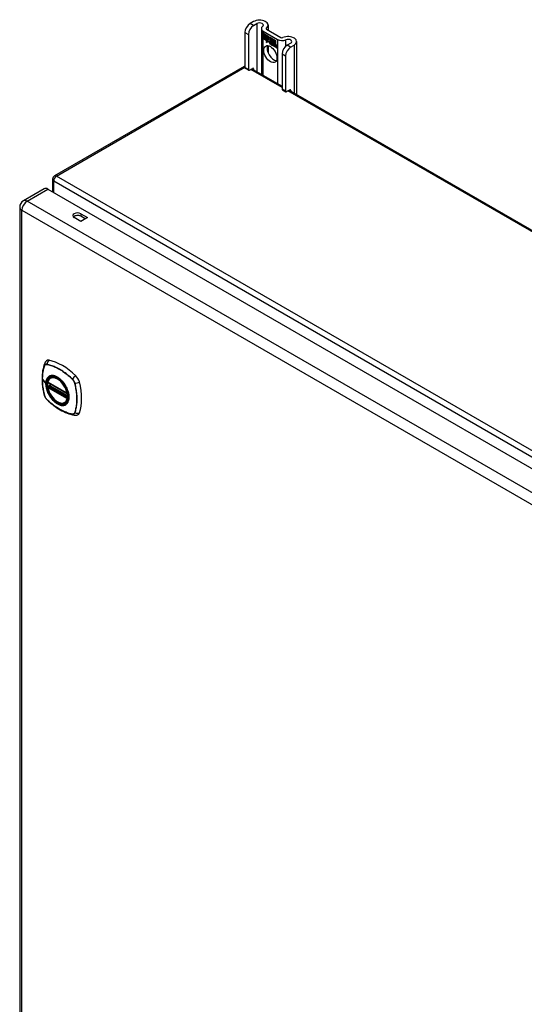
# Model space of a CAD drawing. Header units: inches. Extents: x 7 to 154, y 11 to 93.
# Tile 12 of 13: x 132 to 143, y 62 to 83. Entities that reach past the tile are written whole.
import ezdxf

# ---------------------------------------------------------------- set-up
doc = ezdxf.new("R2010")
doc.units = ezdxf.units.IN
doc.header["$MEASUREMENT"] = 0
doc.layers.add('Visible Edges(ANSI)', color=7, linetype='Continuous', lineweight=25)
doc.layers.add('Visible Tangent Edges(ANSI)', color=7, linetype='Continuous', lineweight=25)

msp = doc.modelspace()

# ---------------------------------------------------------------- linework, layer by layer
at = {"layer": 'Visible Edges(ANSI)'}
for p, q in [((137.305, 83.455), (137.229, 83.412)), ((137.304, 83.369), (137.379, 83.412)), ((137.625, 83.379), (137.625, 83.27)), ((137.119, 83.221), (137.119, 82.455)), ((137.193, 83.178), (137.193, 82.412)), ((137.476, 83.303), (137.476, 82.312)), ((137.516, 83.247), (137.829, 83.067)), ((137.519, 83.195), (137.638, 83.127)), ((137.519, 83.162), (137.519, 83.195)), ((137.519, 83.162), (137.52, 83.162)), ((137.607, 83.112), (137.519, 83.162)), ((137.519, 83.125), (137.519, 83.158)), ((137.519, 83.158), (137.607, 83.107)), ((137.519, 83.125), (137.52, 83.125)), ((137.607, 83.075), (137.519, 83.125)), ((137.519, 83.12), (137.607, 83.07)), ((137.519, 83.088), (137.519, 83.12)), ((137.52, 83.194), (137.52, 83.162)), ((137.52, 83.194), (137.521, 83.194)), ((137.637, 83.126), (137.52, 83.194)), ((137.52, 83.162), (137.606, 83.113)), ((137.52, 83.157), (137.52, 83.125)), ((137.52, 83.157), (137.521, 83.157)), ((137.606, 83.107), (137.52, 83.157)), ((137.52, 83.125), (137.606, 83.076)), ((137.52, 83.119), (137.521, 83.12)), ((137.606, 83.07), (137.52, 83.119)), ((137.52, 83.119), (137.52, 83.088)), ((137.59, 83.29), (137.903, 83.11)), ((137.606, 83.113), (137.606, 83.141)), ((137.606, 83.141), (137.609, 83.139)), ((137.607, 83.14), (137.607, 83.112)), ((137.607, 83.14), (137.607, 83.14)), ((137.609, 83.138), (137.607, 83.14)), ((137.609, 83.139), (137.64, 83.07)), ((137.609, 83.138), (137.609, 83.139)), ((137.639, 83.07), (137.609, 83.138)), ((137.637, 83.126), (137.638, 83.126)), ((137.653, 83.09), (137.637, 83.126)), ((137.638, 83.127), (137.653, 83.091)), ((137.519, 83.088), (137.52, 83.088)), ((137.605, 83.038), (137.519, 83.088)), ((137.52, 83.088), (137.606, 83.038)), ((137.583, 83.002), (137.605, 83.038)), ((137.622, 83.027), (137.583, 83.002)), ((137.606, 83.038), (137.585, 83.004)), ((137.585, 83.004), (137.622, 83.028)), ((137.585, 83.004), (137.587, 83.005)), ((137.586, 83.005), (137.585, 83.003)), ((137.587, 83.005), (137.622, 83.028)), ((137.605, 83.038), (137.606, 83.038)), ((137.606, 83.113), (137.607, 83.113)), ((137.606, 83.107), (137.607, 83.107)), ((137.606, 83.076), (137.606, 83.107)), ((137.606, 83.076), (137.607, 83.076)), ((137.606, 83.07), (137.607, 83.07)), ((137.606, 83.042), (137.606, 83.07)), ((137.606, 83.042), (137.607, 83.042)), ((137.608, 83.041), (137.606, 83.042)), ((137.607, 83.107), (137.607, 83.075)), ((137.607, 83.07), (137.607, 83.042)), ((137.607, 83.042), (137.62, 83.063)), ((137.607, 83.042), (137.608, 83.042)), ((137.607, 83.042), (137.607, 83.042)), ((137.62, 83.061), (137.608, 83.041)), ((137.608, 83.042), (137.608, 83.042)), ((137.62, 83.063), (137.622, 83.052)), ((137.62, 83.062), (137.62, 83.061)), ((137.62, 83.061), (137.62, 83.061)), ((137.622, 83.05), (137.62, 83.061)), ((137.64, 83.07), (137.622, 83.05)), ((137.622, 83.052), (137.639, 83.07)), ((137.622, 83.052), (137.623, 83.052)), ((137.622, 83.028), (137.624, 83.013)), ((137.622, 83.027), (137.622, 83.027)), ((137.624, 83.011), (137.622, 83.027)), ((137.64, 83.07), (137.623, 83.052)), ((137.623, 83.052), (137.623, 83.052)), ((137.624, 83.013), (137.652, 83.041)), ((137.652, 83.04), (137.624, 83.011)), ((137.624, 83.013), (137.626, 83.014)), ((137.625, 83.013), (137.625, 83.013)), ((137.625, 82.933), (137.625, 82.775)), ((137.626, 83.014), (137.652, 83.041)), ((137.639, 83.07), (137.64, 83.07)), ((137.652, 83.041), (137.658, 83.026)), ((137.652, 83.04), (137.652, 83.041)), ((137.658, 83.025), (137.652, 83.04)), ((137.666, 83.11), (137.653, 83.09)), ((137.653, 83.091), (137.666, 83.11)), ((137.653, 83.091), (137.655, 83.092)), ((137.654, 83.091), (137.654, 83.091)), ((137.658, 83.025), (137.659, 83.026)), ((137.659, 83.026), (137.659, 83.026)), ((137.659, 83.021), (137.661, 83.021)), ((137.66, 82.997), (137.693, 82.978)), ((137.661, 82.996), (137.661, 82.997)), ((137.693, 82.978), (137.661, 82.996)), ((137.662, 83.005), (137.683, 82.992)), ((137.662, 83.004), (137.662, 83.005)), ((137.684, 82.992), (137.662, 83.004)), ((137.665, 83.059), (137.696, 83.089)), ((137.665, 83.059), (137.667, 83.06)), ((137.683, 83.02), (137.665, 83.059)), ((137.666, 83.11), (137.666, 83.11)), ((137.724, 83.076), (137.666, 83.11)), ((137.666, 83.11), (137.725, 83.076)), ((137.666, 83.11), (137.666, 83.11)), ((137.696, 83.088), (137.666, 83.059)), ((137.666, 83.059), (137.684, 83.018)), ((137.666, 83.012), (137.668, 83.013)), ((137.667, 83.06), (137.696, 83.089)), ((137.667, 83.06), (137.667, 83.06)), ((137.682, 83.016), (137.682, 83.016)), ((137.683, 83.02), (137.683, 83.02)), ((137.683, 82.992), (137.684, 82.993)), ((137.684, 82.993), (137.684, 82.993)), ((137.687, 82.969), (137.687, 82.959)), ((137.687, 82.968), (137.687, 82.968)), ((137.687, 82.96), (137.687, 82.968)), ((137.687, 82.96), (137.687, 82.961)), ((137.692, 82.954), (137.714, 82.97)), ((137.692, 82.954), (137.694, 82.955)), ((137.706, 82.946), (137.692, 82.954)), ((137.693, 82.978), (137.694, 82.979)), ((137.714, 82.969), (137.693, 82.954)), ((137.693, 82.954), (137.706, 82.946)), ((137.694, 82.979), (137.694, 82.979)), ((137.714, 82.97), (137.694, 82.955)), ((137.694, 82.955), (137.694, 82.954)), ((137.696, 83.089), (137.699, 83.087)), ((137.696, 83.088), (137.697, 83.089)), ((137.698, 83.087), (137.696, 83.088)), ((137.698, 83.087), (137.699, 83.087)), ((137.698, 83.009), (137.698, 83.087)), ((137.698, 83.009), (137.699, 83.009)), ((137.718, 82.998), (137.698, 83.009)), ((137.699, 83.087), (137.699, 83.009)), ((137.699, 83.009), (137.718, 82.998)), ((137.714, 82.97), (137.702, 83.004)), ((137.702, 83.004), (137.716, 82.996)), ((137.703, 83.003), (137.714, 82.969)), ((137.703, 83.003), (137.703, 83.003)), ((137.716, 82.996), (137.703, 83.003)), ((137.706, 82.946), (137.718, 82.959)), ((137.718, 82.959), (137.706, 82.946)), ((137.706, 82.946), (137.708, 82.947)), ((137.707, 82.947), (137.707, 82.947)), ((137.708, 82.947), (137.718, 82.959)), ((137.714, 82.97), (137.714, 82.97)), ((137.716, 82.996), (137.716, 82.996)), ((137.722, 82.973), (137.716, 82.996)), ((137.716, 82.996), (137.723, 82.973)), ((137.718, 82.998), (137.724, 82.979)), ((137.718, 82.998), (137.718, 82.998)), ((137.725, 82.976), (137.718, 82.998)), ((137.718, 82.959), (137.721, 82.958)), ((137.718, 82.959), (137.719, 82.959)), ((137.72, 82.957), (137.718, 82.959)), ((137.72, 82.957), (137.721, 82.958)), ((137.727, 82.934), (137.72, 82.957)), ((137.721, 82.958), (137.727, 82.934)), ((137.722, 82.973), (137.723, 82.973)), ((137.725, 82.971), (137.722, 82.973)), ((137.723, 82.973), (137.725, 82.972)), ((137.724, 83.076), (137.725, 83.076)), ((137.724, 82.979), (137.724, 83.076)), ((137.724, 82.979), (137.725, 82.979)), ((137.725, 83.076), (137.725, 82.976)), ((137.725, 82.972), (137.737, 82.984)), ((137.737, 82.983), (137.725, 82.971)), ((137.725, 82.972), (137.726, 82.973)), ((137.737, 82.984), (137.726, 82.973)), ((137.726, 82.972), (137.726, 82.973)), ((137.727, 82.934), (137.741, 82.927)), ((137.727, 82.934), (137.728, 82.934)), ((137.741, 82.926), (137.727, 82.934)), ((137.728, 82.981), (137.728, 83.074)), ((137.728, 83.074), (137.755, 83.059)), ((137.735, 82.988), (137.728, 82.981)), ((137.729, 83.073), (137.729, 83.074)), ((137.729, 83.073), (137.729, 82.983)), ((137.754, 83.059), (137.729, 83.073)), ((137.729, 82.983), (137.735, 82.989)), ((137.729, 82.983), (137.73, 82.983)), ((137.729, 82.962), (137.75, 82.976)), ((137.751, 82.976), (137.729, 82.961)), ((137.729, 82.962), (137.73, 82.962)), ((137.741, 82.927), (137.729, 82.962)), ((137.729, 82.961), (137.741, 82.926)), ((137.73, 82.983), (137.735, 82.988)), ((137.73, 82.983), (137.73, 82.983)), ((137.73, 82.962), (137.75, 82.976)), ((137.73, 82.962), (137.73, 82.962)), ((137.735, 82.989), (137.754, 82.977)), ((137.735, 82.988), (137.736, 82.988)), ((137.755, 82.976), (137.735, 82.988)), ((137.737, 82.983), (137.737, 82.984)), ((137.737, 82.984), (137.751, 82.976)), ((137.75, 82.976), (137.737, 82.983)), ((137.741, 82.927), (137.741, 82.927)), ((137.748, 82.922), (137.756, 82.973)), ((137.756, 82.972), (137.748, 82.922)), ((137.748, 82.922), (137.759, 82.916)), ((137.748, 82.922), (137.748, 82.922)), ((137.759, 82.915), (137.748, 82.922)), ((137.75, 82.976), (137.75, 82.976)), ((137.754, 83.059), (137.755, 83.059)), ((137.754, 82.977), (137.754, 83.059)), ((137.754, 82.977), (137.755, 82.978)), ((137.755, 83.059), (137.755, 82.976)), ((137.756, 82.973), (137.766, 82.967)), ((137.756, 82.972), (137.757, 82.972)), ((137.765, 82.967), (137.756, 82.972)), ((137.758, 82.974), (137.758, 83.057)), ((137.758, 83.057), (137.785, 83.042)), ((137.758, 82.974), (137.759, 82.975)), ((137.769, 82.968), (137.758, 82.974)), ((137.759, 83.056), (137.759, 82.975)), ((137.759, 83.056), (137.759, 83.056)), ((137.784, 83.041), (137.759, 83.056)), ((137.759, 82.975), (137.77, 82.968)), ((137.759, 82.916), (137.762, 82.937)), ((137.763, 82.936), (137.759, 82.915)), ((137.759, 82.916), (137.759, 82.916)), ((137.765, 82.967), (137.766, 82.967)), ((137.765, 82.957), (137.765, 82.967)), ((137.766, 82.967), (137.765, 82.958)), ((137.765, 82.957), (137.765, 82.958)), ((137.765, 82.958), (137.768, 82.956)), ((137.768, 82.955), (137.765, 82.957)), ((137.768, 82.956), (137.769, 82.957)), ((137.77, 82.968), (137.769, 82.963)), ((137.769, 82.968), (137.77, 82.968)), ((137.769, 82.962), (137.769, 82.968)), ((137.769, 82.962), (137.771, 82.963)), ((137.769, 82.956), (137.769, 82.957)), ((137.77, 82.964), (137.77, 82.963)), ((137.77, 82.951), (137.771, 82.952)), ((137.771, 82.958), (137.773, 82.959)), ((137.777, 82.905), (137.783, 82.937)), ((137.777, 82.905), (137.778, 82.905)), ((137.789, 82.898), (137.777, 82.905)), ((137.783, 82.936), (137.778, 82.905)), ((137.778, 82.905), (137.789, 82.899)), ((137.784, 83.041), (137.785, 83.042)), ((137.784, 82.961), (137.784, 83.041)), ((137.784, 82.961), (137.785, 82.962)), ((137.785, 83.042), (137.785, 82.961)), ((137.789, 82.899), (137.792, 82.919)), ((137.793, 82.919), (137.789, 82.898)), ((137.792, 82.919), (137.793, 82.92)), ((137.796, 82.937), (137.797, 82.938)), ((137.798, 82.933), (137.799, 82.934)), ((137.8, 82.941), (137.801, 82.942)), ((137.8, 82.934), (137.801, 82.935)), ((137.807, 82.888), (137.813, 82.92)), ((137.813, 82.919), (137.808, 82.888)), ((137.818, 82.882), (137.824, 82.913)), ((137.825, 82.912), (137.819, 82.881)), ((138.114, 82.988), (138.039, 82.944)), ((138.113, 82.901), (138.189, 82.945)), ((138.243, 83.021), (138.243, 81.869)), ((137.789, 82.899), (137.789, 82.899)), ((137.807, 82.888), (137.808, 82.888)), ((137.819, 82.881), (137.807, 82.888)), ((137.808, 82.888), (137.818, 82.882)), ((137.818, 82.882), (137.819, 82.882)), ((137.929, 82.753), (137.929, 81.987)), ((138.003, 82.71), (138.003, 81.944)), ((137.1, 82.48), (132.976, 80.099)), ((137.125, 82.441), (137.2, 82.398)), ((137.215, 82.399), (137.283, 82.438)), ((137.27, 82.431), (137.929, 82.05)), ((137.305, 82.426), (137.305, 82.411)), ((137.935, 81.973), (138.009, 81.93)), ((138.025, 81.932), (138.092, 81.971)), ((138.079, 81.963), (153.029, 73.332)), ((138.114, 81.958), (138.114, 81.943)), ((132.934, 80.027), (132.934, 79.752)), ((132.752, 79.819), (132.3, 79.558)), ((132.832, 79.811), (149.517, 70.178)), ((132.219, 79.419), (132.219, 50.449)), ((133.55, 79.276), (133.693, 79.193)), ((133.55, 79.11), (133.406, 79.193)), ((133.645, 79.165), (133.55, 79.22)), ((133.693, 79.193), (133.55, 79.11)), ((132.894, 75.707), (132.905, 75.713)), ((132.838, 75.603), (133.252, 75.364)), ((132.838, 75.508), (132.852, 75.516)), ((132.857, 75.527), (132.857, 75.53)), ((132.863, 75.542), (132.904, 75.565)), ((133.207, 75.165), (133.218, 75.171))]:
    msp.add_line(p, q, dxfattribs=at)
at = {"layer": 'Visible Edges(ANSI)', "flags": 128}
for points in [[(132.801, 76.074), (132.793, 76.067), (132.786, 76.06), (132.774, 76.044), (132.764, 76.028), (132.758, 76.012)], [(132.758, 76.012), (132.746, 75.975), (132.735, 75.938), (132.727, 75.899), (132.719, 75.859), (132.714, 75.819), (132.71, 75.777), (132.708, 75.735), (132.707, 75.692), (132.708, 75.649), (132.71, 75.605), (132.714, 75.561), (132.719, 75.516), (132.726, 75.47), (132.734, 75.425), (132.743, 75.379), (132.754, 75.333)], [(132.832, 75.616), (132.837, 75.631), (132.842, 75.645), (132.848, 75.658), (132.855, 75.67), (132.864, 75.681), (132.873, 75.691), (132.883, 75.7), (132.894, 75.707)], [(133.147, 75.627), (133.166, 75.605), (133.183, 75.581), (133.2, 75.557), (133.216, 75.531), (133.23, 75.505), (133.243, 75.478), (133.254, 75.451), (133.264, 75.424)], [(133.207, 75.165), (133.196, 75.159), (133.184, 75.155), (133.171, 75.152), (133.158, 75.15), (133.144, 75.149), (133.13, 75.15), (133.116, 75.152), (133.102, 75.156), (133.087, 75.16), (133.072, 75.166), (133.058, 75.173), (133.043, 75.181), (133.028, 75.19), (133.014, 75.2), (132.999, 75.212), (132.985, 75.224), (132.972, 75.237), (132.958, 75.251), (132.945, 75.265), (132.932, 75.281), (132.92, 75.297), (132.909, 75.313), (132.898, 75.33), (132.887, 75.348), (132.878, 75.366), (132.869, 75.384), (132.86, 75.403), (132.853, 75.421), (132.847, 75.44), (132.841, 75.458), (132.836, 75.477), (132.832, 75.495)], [(132.852, 75.516), (132.854, 75.518), (132.856, 75.521), (132.857, 75.524), (132.857, 75.527)], [(132.754, 75.333), (132.759, 75.318), (132.764, 75.304), (132.77, 75.291), (132.777, 75.278), (132.785, 75.265), (132.793, 75.253), (132.803, 75.242), (132.813, 75.231)], [(132.813, 75.231), (132.848, 75.198), (132.883, 75.167), (132.918, 75.137), (132.954, 75.109), (132.99, 75.082), (133.027, 75.056), (133.064, 75.032), (133.101, 75.01), (133.138, 74.989), (133.176, 74.97), (133.214, 74.953), (133.251, 74.938), (133.289, 74.924), (133.327, 74.912), (133.365, 74.902), (133.403, 74.894)], [(133.403, 74.894), (133.42, 74.892), (133.439, 74.892), (133.459, 74.894), (133.469, 74.897), (133.479, 74.9)]]:
    msp.add_lwpolyline(points, dxfattribs=at)
at = {"layer": 'Visible Edges(ANSI)'}
for centre, radius, start, end in [((137.142, 82.408), 0.084, 105.8776, 120), ((133.018, 80.027), 0.084, 120, 180), ((132.38, 79.419), 0.161, 120, 180), ((132.844, 75.613), 0.0118, 166.5554, 240), ((132.844, 75.498), 0.0118, 120, 190.611), ((132.869, 75.531), 0.0118, 120, 187.8283), ((133.258, 75.374), 0.0118, 240, 282.6344)]:
    msp.add_arc(centre, radius, start, end, dxfattribs=at)
for centre, major_axis, start_param, end_param in [((137.229, 83.284), (-0.078, -0.135), 3.926991, 5.497787), ((137.304, 83.241), (0.078, 0.135), 0.785398, 2.356194), ((137.437, 83.379), (0.188, 0), 5.640144, 8.63938), ((137.437, 83.379), (0.0825, 0), 5.640144, 8.63938), ((137.612, 83.303), (-0.136, 0), 5.640144, 7.068583), ((137.612, 83.303), (-0.031, 0), 5.640144, 7.068583), ((138.056, 83.021), (0.188, 0), 5.497787, 8.497023), ((137.747, 82.792), (-0.102, 0.176), 0.374433, 2.76716), ((137.666, 82.99), (-0.0123, 0.0214), 0.72544, 2.208898), ((137.684, 82.978), (-0.0245, 0.0424), 6.268672, 7.008625), ((137.684, 82.978), (-0.0249, 0.0431), 6.268672, 7.008625), ((137.666, 82.99), (0.012, -0.0207), 3.867033, 5.35049), ((137.685, 82.979), (-0.0249, 0.0431), 0.028947, 0.295885), ((137.678, 82.989), (-0.021, 0.0364), 5.317289, 6.229324), ((137.678, 82.989), (-0.0206, 0.0357), 5.272274, 6.251395), ((137.679, 82.99), (-0.0206, 0.0357), 6.047724, 6.251395), ((137.678, 82.989), (-0.0187, 0.0323), 5.330385, 6.268672), ((137.669, 82.989), (-0.0064, 0.011), 0.453624, 1.914249), ((137.678, 82.989), (-0.0183, 0.0317), 5.329545, 6.268672), ((137.669, 82.989), (0.006, -0.0104), 3.639467, 5.055842), ((137.679, 82.99), (-0.0183, 0.0317), 6.051884, 6.268672), ((137.685, 82.979), (-0.0245, 0.0424), 6.268672, 6.283185), ((137.677, 82.994), (-0.0109, 0.0188), 5.836026, 6.985262), ((137.677, 82.994), (-0.0105, 0.0182), 5.836026, 6.946368), ((137.671, 83.028), (-0.0379, 0.0657), 2.208898, 2.658734), ((137.678, 82.995), (-0.0109, 0.0188), 0.065067, 0.331662), ((137.671, 83.028), (0.0376, -0.0651), 5.35049, 5.792995), ((137.677, 83.004), (-0.0196, 0.0339), 1.914249, 2.72139), ((137.677, 83.004), (0.0192, -0.0332), 5.055842, 5.891549), ((137.678, 82.995), (-0.0105, 0.0182), 6.079217, 6.283185), ((137.675, 83.001), (0.0072, -0.0125), 1.678399, 2.694434), ((137.675, 83.001), (-0.0068, 0.0119), 4.819991, 5.836026), ((137.676, 83.001), (0.006, -0.0103), 0.287189, 1.678399), ((137.681, 83.002), (-0.0091, 0.0158), 4.343155, 5.413588), ((137.681, 83.002), (0.0095, -0.0165), 1.201563, 2.270327), ((137.676, 83.001), (0.0063, -0.011), 0.251695, 1.678399), ((137.67, 83.002), (0.0173, -0.0299), 0.38335, 1.201563), ((137.67, 83.002), (0.0176, -0.0305), 0.369234, 1.201563), ((137.803, 82.905), (-0.0294, 0.051), 0.219898, 0.610865), ((137.803, 82.905), (-0.0291, 0.0503), 0.219898, 0.610865), ((137.786, 82.933), (-0.0146, 0.0253), 5.48867, 6.513784), ((137.786, 82.933), (-0.015, 0.026), 5.48867, 6.499805), ((137.778, 82.938), (-0.0083, 0.0143), 5.603031, 6.503084), ((137.778, 82.938), (-0.0079, 0.0136), 5.603031, 6.503084), ((137.805, 82.905), (-0.0294, 0.051), 0.219898, 0.291612), ((137.784, 82.936), (-0.0154, 0.0266), 5.501665, 6.243634), ((137.784, 82.936), (-0.015, 0.026), 5.47676, 6.310847), ((137.787, 82.933), (-0.015, 0.026), 0.047158, 0.216619), ((137.779, 82.939), (-0.0083, 0.0143), 0.085815, 0.219898), ((137.786, 82.937), (-0.015, 0.026), 6.059998, 6.283185), ((137.779, 82.939), (-0.0079, 0.0136), 6.100483, 6.283185), ((137.787, 82.933), (-0.0146, 0.0253), 6.06115, 6.283185), ((137.777, 82.945), (0.00412, -0.00714), 1.196548, 2.461438), ((137.777, 82.945), (-0.00375, 0.0065), 4.33814, 5.603031), ((137.772, 82.945), (-0.0077, 0.0133), 3.752458, 4.33814), ((137.772, 82.945), (0.0081, -0.014), 0.610865, 1.196548), ((137.786, 82.947), (0.0063, -0.011), 1.081978, 2.347078), ((137.786, 82.947), (-0.006, 0.0103), 4.223571, 5.48867), ((137.833, 82.888), (-0.0294, 0.051), 0.236534, 0.625184), ((137.833, 82.888), (-0.0291, 0.0503), 0.236639, 0.625276), ((137.77, 82.95), (-0.0176, 0.0305), 3.88819, 4.223571), ((137.77, 82.95), (0.018, -0.0312), 0.848525, 1.081978), ((137.815, 82.915), (-0.015, 0.0259), 5.492181, 6.733718), ((137.815, 82.915), (-0.0153, 0.0266), 5.492181, 6.613939), ((137.772, 82.951), (-0.0176, 0.0305), 3.959823, 3.971212), ((137.816, 82.916), (-0.0153, 0.0266), 0.046088, 0.313087), ((137.808, 82.921), (-0.0082, 0.0143), 5.604299, 6.503622), ((137.808, 82.921), (-0.0079, 0.0136), 5.604299, 6.503242), ((137.835, 82.889), (-0.0294, 0.051), 0.236534, 0.291612), ((137.809, 82.921), (-0.0082, 0.0143), 0.085815, 0.220437), ((137.816, 82.916), (-0.015, 0.0259), 6.060079, 6.283185), ((137.809, 82.921), (-0.0079, 0.0136), 6.100483, 6.283185), ((137.807, 82.928), (0.00412, -0.00714), 1.196401, 2.462706), ((137.807, 82.928), (-0.00375, 0.0065), 4.337994, 5.604299), ((137.802, 82.928), (0.0081, -0.014), 0.610732, 1.196401), ((137.802, 82.928), (-0.0077, 0.0133), 3.752322, 4.337994), ((137.815, 82.929), (-0.0062, 0.0107), 4.249437, 5.492181), ((137.815, 82.929), (0.0066, -0.0114), 1.107844, 2.350588), ((137.8, 82.932), (-0.0176, 0.0305), 3.735005, 4.249437), ((137.8, 82.932), (0.018, -0.0312), 0.593412, 1.107844), ((137.925, 83.122), (-0.136, 0), 0.785398, 2.213838), ((137.925, 83.122), (0.031, 0), 3.926991, 5.35543), ((138.039, 82.817), (-0.078, -0.135), 3.926991, 5.497787), ((138.113, 82.774), (0.078, 0.135), 0.785398, 2.356194), ((138.056, 83.021), (0.0825, 0), 5.497787, 8.497023), ((137.141, 82.467), (-0.0155, -0.0268), 5.497787, 6.283185), ((137.215, 82.425), (-0.0155, -0.0268), 5.497787, 7.068583), ((137.283, 82.413), (0.0155, 0.0268), 5.497787, 7.068583), ((137.951, 82), (-0.0155, -0.0268), 5.497787, 6.283185), ((138.025, 81.957), (-0.0155, -0.0268), 5.497787, 7.068583), ((138.092, 81.945), (0.0155, 0.0268), 5.497787, 7.068583), ((132.832, 79.68), (-0.081, 0.139), 5.497787, 6.283185), ((133.478, 79.234), (-0.102, 0), 3.926991, 7.068583), ((133.478, 79.179), (-0.101, 0), 3.926991, 5.789668), ((132.898, 75.927), (-0.089, 0.153), 5.825423, 6.381985), ((133.148, 74.93), (-0.64, 1.108), 5.170151, 5.825423), ((133.044, 75.432), (0.157, -0.273), 2.363977, 7.060801), ((133.399, 75.637), (0.089, -0.153), 1.113034, 2.028558), ((132.661, 75.774), (-0.64, 1.108), 3.599355, 4.254627), ((133.399, 75.058), (0.089, -0.153), 6.184386, 6.740947)]:
    msp.add_ellipse(centre, major_axis=major_axis, ratio=0.57735, start_param=start_param, end_param=end_param, dxfattribs=at)
for centre, major_axis in [((137.672, 82.749), (-0.102, 0.176)), ((133.04, 75.43), (0.16, -0.277))]:
    msp.add_ellipse(centre, major_axis=major_axis, ratio=0.57735, dxfattribs=at)
at = {"layer": 'Visible Tangent Edges(ANSI)'}
for p, q in [((137.304, 83.369), (137.229, 83.412)), ((137.379, 83.412), (137.379, 82.368)), ((137.119, 83.221), (137.193, 83.178)), ((137.516, 82.289), (137.516, 83.247)), ((137.587, 83.292), (137.587, 83.314)), ((137.649, 83.001), (137.649, 83.001)), ((137.66, 83.021), (137.661, 83.022)), ((137.663, 82.971), (137.664, 82.971)), ((137.665, 82.982), (137.665, 82.982)), ((137.672, 83.013), (137.673, 83.014)), ((137.681, 83.006), (137.682, 83.006)), ((137.693, 83.001), (137.693, 83.001)), ((137.762, 82.937), (137.763, 82.937)), ((137.768, 82.951), (137.769, 82.951)), ((137.777, 82.951), (137.777, 82.952)), ((137.782, 82.944), (137.783, 82.945)), ((137.783, 82.937), (137.783, 82.937)), ((137.786, 82.956), (137.786, 82.957)), ((137.794, 82.945), (137.794, 82.945)), ((137.806, 82.934), (137.807, 82.934)), ((137.812, 82.927), (137.812, 82.928)), ((137.813, 82.92), (137.813, 82.92)), ((137.815, 82.94), (137.816, 82.94)), ((137.823, 82.928), (137.824, 82.928)), ((137.824, 82.913), (137.825, 82.913)), ((137.829, 83.067), (137.829, 82.108)), ((138.006, 82.92), (138.006, 83.06)), ((138.113, 82.901), (138.039, 82.944)), ((138.189, 82.945), (138.189, 81.9)), ((137.929, 82.753), (138.003, 82.71)), ((133.018, 80.095), (137.119, 82.463)), ((137.193, 82.412), (137.119, 82.455)), ((137.929, 82.022), (137.245, 82.417)), ((137.283, 82.438), (137.305, 82.426)), ((138.003, 81.944), (137.929, 81.987)), ((153.029, 73.304), (138.055, 81.949)), ((138.092, 81.971), (138.114, 81.958)), ((132.959, 79.992), (149.811, 70.263)), ((132.959, 79.738), (132.959, 79.992)), ((149.87, 70.366), (133.018, 80.095)), ((132.38, 79.55), (132.832, 79.811)), ((149.065, 69.917), (132.38, 79.55)), ((132.267, 79.353), (148.951, 69.72)), ((132.267, 50.383), (132.267, 79.353)), ((133.55, 79.276), (133.55, 79.22)), ((132.758, 75.967), (132.758, 75.967)), ((132.81, 75.997), (132.81, 75.997)), ((132.712, 75.674), (132.787, 75.575)), ((133.364, 75.677), (133.364, 75.677)), ((133.249, 75.37), (132.835, 75.609)), ((132.835, 75.493), (133.249, 75.254)), ((132.844, 75.507), (132.855, 75.514)), ((133.258, 75.268), (132.844, 75.507)), ((132.855, 75.514), (133.265, 75.277)), ((133.266, 75.294), (132.863, 75.527)), ((132.869, 75.541), (132.907, 75.563)), ((133.266, 75.312), (132.869, 75.541)), ((133.416, 75.587), (133.416, 75.587)), ((132.758, 75.327), (132.758, 75.327)), ((132.81, 75.237), (132.81, 75.237)), ((133.265, 75.272), (133.258, 75.268)), ((133.364, 74.917), (133.364, 74.917)), ((133.416, 74.947), (133.416, 74.946))]:
    msp.add_line(p, q, dxfattribs=at)
at = {"layer": 'Visible Tangent Edges(ANSI)', "flags": 128}
for points in [[(132.757, 75.969), (132.75, 75.947), (132.743, 75.925), (132.737, 75.902), (132.732, 75.879), (132.727, 75.855), (132.723, 75.83), (132.719, 75.805), (132.716, 75.78), (132.714, 75.754), (132.712, 75.728), (132.711, 75.701), (132.711, 75.674), (132.712, 75.647), (132.712, 75.619), (132.714, 75.591), (132.716, 75.562), (132.719, 75.534), (132.723, 75.505), (132.727, 75.476), (132.732, 75.446), (132.737, 75.417), (132.743, 75.387), (132.75, 75.357), (132.757, 75.327)], [(132.712, 75.674), (132.712, 75.687), (132.712, 75.701), (132.712, 75.714), (132.713, 75.727), (132.714, 75.74), (132.715, 75.753), (132.716, 75.766), (132.717, 75.779), (132.718, 75.792), (132.72, 75.804), (132.721, 75.817), (132.723, 75.829), (132.725, 75.841), (132.727, 75.854), (132.73, 75.866), (132.732, 75.877), (132.735, 75.889), (132.738, 75.901), (132.741, 75.912), (132.744, 75.923), (132.747, 75.935), (132.75, 75.946), (132.754, 75.956), (132.758, 75.967)], [(132.81, 76), (132.807, 76), (132.804, 76), (132.801, 76.001), (132.798, 76.001), (132.795, 76), (132.792, 76), (132.79, 76), (132.787, 75.999), (132.784, 75.998), (132.782, 75.997), (132.78, 75.996), (132.777, 75.995), (132.775, 75.994), (132.773, 75.992), (132.771, 75.99), (132.769, 75.989), (132.767, 75.987), (132.765, 75.985), (132.764, 75.982), (132.762, 75.98), (132.761, 75.977), (132.759, 75.975), (132.758, 75.972), (132.757, 75.969)], [(132.758, 75.967), (132.759, 75.97), (132.76, 75.973), (132.761, 75.975), (132.763, 75.978), (132.764, 75.98), (132.766, 75.982), (132.768, 75.984), (132.77, 75.986), (132.771, 75.988), (132.773, 75.99), (132.776, 75.991), (132.778, 75.993), (132.78, 75.994), (132.782, 75.995), (132.785, 75.996), (132.787, 75.997), (132.79, 75.997), (132.792, 75.998), (132.795, 75.998), (132.798, 75.998), (132.801, 75.998), (132.804, 75.998), (132.807, 75.998), (132.81, 75.997)], [(133.366, 75.679), (133.343, 75.7), (133.321, 75.721), (133.298, 75.741), (133.275, 75.76), (133.251, 75.779), (133.228, 75.797), (133.205, 75.815), (133.181, 75.832), (133.158, 75.848), (133.134, 75.863), (133.11, 75.878), (133.087, 75.892), (133.063, 75.905), (133.04, 75.918), (133.016, 75.929), (132.993, 75.94), (132.97, 75.95), (132.946, 75.96), (132.923, 75.968), (132.9, 75.976), (132.877, 75.983), (132.855, 75.99), (132.832, 75.995), (132.81, 76)], [(132.81, 75.997), (132.832, 75.993), (132.855, 75.987), (132.877, 75.981), (132.9, 75.974), (132.923, 75.967), (132.946, 75.958), (132.969, 75.949), (132.993, 75.939), (133.016, 75.928), (133.04, 75.916), (133.063, 75.904), (133.087, 75.891), (133.11, 75.877), (133.134, 75.862), (133.157, 75.847), (133.18, 75.83), (133.204, 75.814), (133.227, 75.796), (133.25, 75.778), (133.274, 75.759), (133.297, 75.739), (133.319, 75.719), (133.342, 75.698), (133.364, 75.677)], [(132.758, 75.327), (132.754, 75.342), (132.75, 75.357), (132.747, 75.372), (132.744, 75.387), (132.741, 75.402), (132.738, 75.416), (132.735, 75.431), (132.732, 75.446), (132.73, 75.461), (132.727, 75.475), (132.725, 75.49), (132.723, 75.505), (132.721, 75.519), (132.72, 75.533), (132.718, 75.548), (132.717, 75.562), (132.716, 75.576), (132.715, 75.591), (132.714, 75.605), (132.713, 75.619), (132.712, 75.633), (132.712, 75.646), (132.712, 75.66), (132.712, 75.674)], [(132.845, 75.727), (132.84, 75.723), (132.836, 75.719), (132.832, 75.715), (132.828, 75.71), (132.824, 75.705), (132.82, 75.7), (132.816, 75.695), (132.813, 75.689), (132.81, 75.684), (132.807, 75.678), (132.804, 75.671), (132.802, 75.665), (132.799, 75.659), (132.797, 75.652), (132.795, 75.645), (132.794, 75.638), (132.792, 75.63), (132.791, 75.623), (132.789, 75.615), (132.789, 75.607), (132.788, 75.6), (132.787, 75.591), (132.787, 75.583), (132.787, 75.575)], [(132.791, 75.573), (132.792, 75.597), (132.794, 75.619), (132.798, 75.641), (132.804, 75.66), (132.812, 75.678), (132.821, 75.694), (132.832, 75.709), (132.845, 75.721), (132.858, 75.732), (132.873, 75.74), (132.889, 75.746), (132.906, 75.75), (132.925, 75.751), (132.944, 75.75), (132.963, 75.747), (132.983, 75.742), (133.004, 75.735), (133.025, 75.725), (133.046, 75.713), (133.067, 75.7), (133.087, 75.684), (133.108, 75.667), (133.128, 75.648), (133.147, 75.627)], [(132.878, 75.746), (132.877, 75.746), (132.875, 75.745), (132.874, 75.744), (132.872, 75.744), (132.871, 75.743), (132.869, 75.742), (132.868, 75.742), (132.866, 75.741), (132.865, 75.74), (132.863, 75.74), (132.862, 75.739), (132.861, 75.738), (132.859, 75.737), (132.858, 75.736), (132.857, 75.736), (132.855, 75.735), (132.854, 75.734), (132.852, 75.733), (132.851, 75.732), (132.85, 75.731), (132.849, 75.73), (132.847, 75.729), (132.846, 75.728), (132.845, 75.727)], [(133.2, 75.56), (133.188, 75.577), (133.177, 75.594), (133.164, 75.61), (133.151, 75.625), (133.138, 75.64), (133.125, 75.654), (133.111, 75.667), (133.097, 75.68), (133.083, 75.691), (133.068, 75.702), (133.054, 75.712), (133.039, 75.721), (133.025, 75.729), (133.01, 75.736), (132.996, 75.741), (132.981, 75.746), (132.967, 75.75), (132.953, 75.753), (132.94, 75.754), (132.927, 75.755), (132.914, 75.754), (132.901, 75.753), (132.889, 75.75), (132.878, 75.746)], [(133.364, 75.677), (133.367, 75.674), (133.37, 75.671), (133.373, 75.668), (133.376, 75.664), (133.379, 75.661), (133.381, 75.658), (133.384, 75.654), (133.387, 75.65), (133.389, 75.647), (133.392, 75.643), (133.394, 75.639), (133.396, 75.635), (133.398, 75.632), (133.401, 75.628), (133.403, 75.624), (133.404, 75.62), (133.406, 75.616), (133.408, 75.612), (133.41, 75.608), (133.411, 75.604), (133.413, 75.599), (133.414, 75.595), (133.415, 75.591), (133.416, 75.587)], [(133.418, 75.587), (133.417, 75.591), (133.416, 75.596), (133.415, 75.6), (133.413, 75.604), (133.412, 75.608), (133.41, 75.612), (133.408, 75.616), (133.407, 75.62), (133.405, 75.625), (133.403, 75.629), (133.4, 75.633), (133.398, 75.637), (133.396, 75.64), (133.393, 75.644), (133.391, 75.648), (133.388, 75.652), (133.386, 75.656), (133.383, 75.659), (133.38, 75.663), (133.377, 75.666), (133.375, 75.669), (133.372, 75.672), (133.369, 75.676), (133.366, 75.679)], [(132.787, 75.575), (132.787, 75.567), (132.787, 75.558), (132.788, 75.549), (132.789, 75.541), (132.789, 75.532), (132.791, 75.523), (132.792, 75.514), (132.794, 75.504), (132.795, 75.495), (132.797, 75.486), (132.799, 75.477), (132.802, 75.467), (132.804, 75.458), (132.807, 75.449), (132.81, 75.439), (132.813, 75.43), (132.816, 75.421), (132.82, 75.411), (132.824, 75.402), (132.828, 75.392), (132.832, 75.383), (132.836, 75.374), (132.84, 75.365), (132.845, 75.355)], [(133.264, 75.424), (133.278, 75.376), (133.286, 75.329), (133.289, 75.285), (133.286, 75.244), (133.277, 75.207), (133.264, 75.174), (133.245, 75.148), (133.222, 75.128), (133.194, 75.115), (133.164, 75.108), (133.13, 75.109), (133.095, 75.117), (133.058, 75.132), (133.02, 75.154), (132.984, 75.182), (132.948, 75.215), (132.915, 75.253), (132.884, 75.295), (132.857, 75.34), (132.834, 75.387), (132.815, 75.435), (132.802, 75.482), (132.793, 75.529), (132.791, 75.573)], [(132.852, 75.516), (132.852, 75.516), (132.852, 75.516), (132.852, 75.516), (132.852, 75.516), (132.852, 75.516), (132.852, 75.516), (132.852, 75.516), (132.852, 75.516), (132.852, 75.516), (132.852, 75.516), (132.852, 75.516), (132.852, 75.516), (132.852, 75.516), (132.852, 75.516), (132.852, 75.516), (132.852, 75.516), (132.852, 75.516), (132.852, 75.516), (132.852, 75.516), (132.852, 75.516), (132.852, 75.516), (132.852, 75.516), (132.852, 75.516), (132.852, 75.516)], [(132.852, 75.516), (132.852, 75.516), (132.852, 75.516), (132.852, 75.516), (132.852, 75.515), (132.852, 75.515), (132.852, 75.515), (132.852, 75.515), (132.852, 75.515), (132.852, 75.515), (132.852, 75.515), (132.852, 75.515), (132.852, 75.515), (132.852, 75.515), (132.852, 75.515), (132.852, 75.515), (132.852, 75.515), (132.853, 75.515), (132.853, 75.515), (132.853, 75.515), (132.853, 75.515), (132.853, 75.515), (132.853, 75.515), (132.854, 75.514), (132.854, 75.514)], [(132.854, 75.514), (132.854, 75.514), (132.854, 75.514), (132.854, 75.514), (132.854, 75.514), (132.854, 75.514), (132.854, 75.514), (132.854, 75.514), (132.854, 75.514), (132.854, 75.514), (132.854, 75.514), (132.854, 75.514), (132.854, 75.514), (132.855, 75.514), (132.855, 75.514), (132.855, 75.514), (132.855, 75.514), (132.855, 75.514), (132.855, 75.514), (132.855, 75.514), (132.855, 75.514), (132.855, 75.514), (132.855, 75.514), (132.855, 75.514), (132.855, 75.514)], [(132.857, 75.529), (132.857, 75.529), (132.857, 75.529), (132.857, 75.529), (132.857, 75.529), (132.857, 75.529), (132.857, 75.528), (132.857, 75.528), (132.857, 75.528), (132.857, 75.528), (132.857, 75.528), (132.857, 75.528), (132.857, 75.528), (132.857, 75.528), (132.857, 75.528), (132.857, 75.528), (132.857, 75.528), (132.857, 75.528), (132.857, 75.528), (132.857, 75.528), (132.857, 75.528), (132.857, 75.528), (132.857, 75.527), (132.857, 75.527), (132.857, 75.527)], [(132.861, 75.528), (132.86, 75.528), (132.86, 75.528), (132.86, 75.528), (132.86, 75.528), (132.86, 75.528), (132.859, 75.528), (132.859, 75.528), (132.859, 75.529), (132.859, 75.529), (132.859, 75.529), (132.859, 75.529), (132.859, 75.529), (132.858, 75.529), (132.858, 75.529), (132.858, 75.529), (132.858, 75.529), (132.858, 75.529), (132.858, 75.529), (132.858, 75.529), (132.858, 75.529), (132.858, 75.529), (132.858, 75.529), (132.858, 75.529), (132.857, 75.529)], [(132.863, 75.527), (132.863, 75.527), (132.863, 75.527), (132.863, 75.527), (132.863, 75.527), (132.863, 75.527), (132.863, 75.527), (132.863, 75.527), (132.862, 75.527), (132.862, 75.527), (132.862, 75.527), (132.862, 75.527), (132.862, 75.527), (132.862, 75.527), (132.862, 75.528), (132.862, 75.528), (132.861, 75.528), (132.861, 75.528), (132.861, 75.528), (132.861, 75.528), (132.861, 75.528), (132.861, 75.528), (132.861, 75.528), (132.861, 75.528), (132.861, 75.528)], [(133.233, 75.503), (133.232, 75.505), (133.231, 75.508), (133.229, 75.51), (133.228, 75.513), (133.227, 75.515), (133.225, 75.518), (133.224, 75.52), (133.223, 75.522), (133.221, 75.525), (133.22, 75.527), (133.219, 75.53), (133.217, 75.532), (133.216, 75.534), (133.214, 75.537), (133.213, 75.539), (133.212, 75.542), (133.21, 75.544), (133.209, 75.546), (133.207, 75.549), (133.206, 75.551), (133.204, 75.553), (133.203, 75.556), (133.201, 75.558), (133.2, 75.56)], [(133.233, 75.131), (133.242, 75.139), (133.25, 75.148), (133.258, 75.158), (133.265, 75.169), (133.271, 75.181), (133.276, 75.193), (133.281, 75.207), (133.285, 75.221), (133.288, 75.236), (133.29, 75.251), (133.291, 75.267), (133.292, 75.284), (133.291, 75.301), (133.29, 75.318), (133.288, 75.336), (133.285, 75.354), (133.281, 75.373), (133.276, 75.391), (133.271, 75.41), (133.265, 75.429), (133.258, 75.447), (133.25, 75.466), (133.242, 75.485), (133.233, 75.503)], [(133.416, 75.587), (133.424, 75.557), (133.43, 75.527), (133.436, 75.497), (133.442, 75.468), (133.447, 75.439), (133.451, 75.41), (133.454, 75.381), (133.457, 75.352), (133.459, 75.324), (133.461, 75.296), (133.462, 75.268), (133.462, 75.241), (133.462, 75.214), (133.461, 75.187), (133.46, 75.161), (133.457, 75.135), (133.454, 75.11), (133.451, 75.085), (133.447, 75.061), (133.442, 75.037), (133.436, 75.013), (133.43, 74.99), (133.424, 74.968), (133.416, 74.947)], [(133.418, 74.945), (133.425, 74.967), (133.432, 74.989), (133.438, 75.012), (133.443, 75.036), (133.448, 75.06), (133.452, 75.084), (133.456, 75.109), (133.459, 75.135), (133.461, 75.161), (133.463, 75.187), (133.463, 75.214), (133.464, 75.241), (133.463, 75.268), (133.462, 75.296), (133.461, 75.324), (133.459, 75.352), (133.456, 75.381), (133.452, 75.41), (133.448, 75.439), (133.443, 75.468), (133.438, 75.498), (133.432, 75.527), (133.425, 75.557), (133.418, 75.587)], [(132.757, 75.327), (132.758, 75.323), (132.759, 75.319), (132.761, 75.315), (132.762, 75.311), (132.764, 75.307), (132.765, 75.302), (132.767, 75.298), (132.769, 75.294), (132.771, 75.29), (132.773, 75.286), (132.775, 75.282), (132.777, 75.278), (132.78, 75.274), (132.782, 75.27), (132.784, 75.266), (132.787, 75.263), (132.79, 75.259), (132.792, 75.256), (132.795, 75.252), (132.798, 75.249), (132.801, 75.245), (132.804, 75.242), (132.807, 75.239), (132.81, 75.236)], [(132.81, 75.237), (132.807, 75.24), (132.804, 75.243), (132.801, 75.246), (132.798, 75.249), (132.795, 75.253), (132.792, 75.256), (132.79, 75.26), (132.787, 75.263), (132.785, 75.267), (132.782, 75.271), (132.78, 75.275), (132.778, 75.278), (132.776, 75.282), (132.773, 75.286), (132.771, 75.29), (132.77, 75.294), (132.768, 75.298), (132.766, 75.302), (132.764, 75.306), (132.763, 75.31), (132.761, 75.314), (132.76, 75.318), (132.759, 75.322), (132.758, 75.327)], [(133.364, 74.917), (133.342, 74.921), (133.319, 74.926), (133.297, 74.933), (133.274, 74.939), (133.251, 74.947), (133.228, 74.956), (133.205, 74.965), (133.181, 74.975), (133.158, 74.986), (133.134, 74.998), (133.111, 75.01), (133.088, 75.023), (133.064, 75.037), (133.041, 75.052), (133.017, 75.067), (132.994, 75.083), (132.97, 75.1), (132.947, 75.118), (132.924, 75.136), (132.9, 75.155), (132.877, 75.175), (132.855, 75.195), (132.832, 75.215), (132.81, 75.237)], [(132.81, 75.236), (132.832, 75.215), (132.855, 75.194), (132.877, 75.174), (132.9, 75.154), (132.924, 75.135), (132.947, 75.117), (132.97, 75.1), (132.994, 75.083), (133.017, 75.066), (133.041, 75.051), (133.064, 75.036), (133.088, 75.022), (133.112, 75.009), (133.135, 74.997), (133.159, 74.985), (133.182, 74.974), (133.205, 74.964), (133.229, 74.955), (133.252, 74.946), (133.275, 74.938), (133.298, 74.931), (133.321, 74.925), (133.343, 74.92), (133.366, 74.915)], [(132.845, 75.355), (132.846, 75.353), (132.847, 75.351), (132.849, 75.348), (132.85, 75.346), (132.851, 75.343), (132.852, 75.341), (132.854, 75.338), (132.855, 75.336), (132.856, 75.333), (132.858, 75.331), (132.859, 75.329), (132.861, 75.326), (132.862, 75.324), (132.863, 75.321), (132.865, 75.319), (132.866, 75.317), (132.868, 75.314), (132.869, 75.312), (132.871, 75.31), (132.872, 75.307), (132.874, 75.305), (132.875, 75.302), (132.877, 75.3), (132.878, 75.298)], [(132.878, 75.298), (132.889, 75.281), (132.901, 75.265), (132.914, 75.249), (132.927, 75.233), (132.94, 75.219), (132.954, 75.205), (132.967, 75.191), (132.981, 75.179), (132.996, 75.167), (133.01, 75.157), (133.025, 75.147), (133.039, 75.138), (133.054, 75.13), (133.068, 75.123), (133.083, 75.117), (133.097, 75.112), (133.111, 75.109), (133.125, 75.106), (133.138, 75.104), (133.152, 75.104), (133.164, 75.104), (133.177, 75.106), (133.188, 75.108), (133.2, 75.112)], [(133.2, 75.112), (133.201, 75.113), (133.203, 75.113), (133.204, 75.114), (133.206, 75.114), (133.207, 75.115), (133.209, 75.116), (133.21, 75.117), (133.212, 75.117), (133.213, 75.118), (133.214, 75.119), (133.216, 75.12), (133.217, 75.12), (133.219, 75.121), (133.22, 75.122), (133.221, 75.123), (133.223, 75.124), (133.224, 75.125), (133.225, 75.125), (133.227, 75.126), (133.228, 75.127), (133.229, 75.128), (133.231, 75.129), (133.232, 75.13), (133.233, 75.131)], [(133.416, 74.946), (133.415, 74.944), (133.414, 74.941), (133.413, 74.938), (133.411, 74.936), (133.41, 74.934), (133.408, 74.931), (133.406, 74.929), (133.404, 74.928), (133.403, 74.926), (133.401, 74.924), (133.398, 74.923), (133.396, 74.921), (133.394, 74.92), (133.392, 74.919), (133.389, 74.918), (133.387, 74.917), (133.384, 74.917), (133.381, 74.916), (133.379, 74.916), (133.376, 74.916), (133.373, 74.916), (133.37, 74.916), (133.367, 74.916), (133.364, 74.917)], [(133.366, 74.915), (133.369, 74.915), (133.372, 74.914), (133.375, 74.914), (133.377, 74.914), (133.38, 74.914), (133.383, 74.914), (133.386, 74.915), (133.388, 74.915), (133.391, 74.916), (133.393, 74.917), (133.396, 74.918), (133.398, 74.92), (133.4, 74.921), (133.403, 74.922), (133.405, 74.924), (133.407, 74.926), (133.408, 74.928), (133.41, 74.93), (133.412, 74.932), (133.413, 74.935), (133.415, 74.937), (133.416, 74.94), (133.417, 74.943), (133.418, 74.945)]]:
    msp.add_lwpolyline(points, dxfattribs=at)
at = {"layer": 'Visible Tangent Edges(ANSI)'}
for centre, major_axis, ratio, start_param, end_param in [((137.142, 82.408), (-0.042, 0.0727), 0.57735, 5.89506, 6.283185), ((133.018, 80.027), (-0.084, 0), 0.57735, 0, 0.785398), ((133.018, 80.027), (0.042, 0.0727), 0.57735, 0.785398, 2.356194), ((133.018, 80.027), (-0.042, 0.0727), 0.57735, 5.497787, 6.283185), ((132.38, 79.419), (-0.08, -0.139), 0.57735, 3.926991, 5.497787), ((132.38, 79.419), (-0.08, 0.139), 0.57735, 5.497787, 6.283185), ((132.38, 79.419), (-0.161, 0), 0.57735, 0, 0.785398), ((132.895, 75.988), (-0.021, -0.116), 0.732433, 3.838794, 4.748151), ((132.869, 75.973), (-0.111, 0.039), 0.732433, 0, 0.489359), ((132.766, 75.969), (0.00929, -0.00325), 0.728939, 3.628045, 3.868691), ((132.817, 75.999), (-0.00187, -0.00966), 0.73228, 4.754378, 4.995024), ((133.043, 75.431), (-0.173, 0.3), 0.57735, 5.055237, 10.652726), ((133.042, 75.431), (-0.151, 0.261), 0.57735, 4.164956, 6.830618), ((133.051, 75.436), (-0.156, 0.271), 0.57735, 6.166197, 6.283185), ((133.371, 75.679), (-0.00681, -0.0071), 0.362844, 5.090715, 5.331361), ((133.425, 75.682), (-0.0822, -0.0848), 0.360844, 4.183447, 5.092804), ((132.791, 75.576), (0.00492, 0), 0.57735, 3.5561, 4.570492), ((132.844, 75.613), (-0.0115, 0.0027), 0.697177, 0, 0.936254), ((132.844, 75.498), (-0.0116, -0.0022), 0.424984, 0, 0.691657), ((132.844, 75.613), (-0.0059, -0.0102), 0.57735, 5.497787, 6.283185), ((132.844, 75.498), (-0.0059, -0.0102), 0.57735, 3.926991, 5.497787), ((133.042, 75.431), (0.151, -0.261), 0.57735, 4.164956, 6.830618), ((132.844, 75.498), (-0.0059, 0.0102), 0.57735, 5.497787, 6.283185), ((132.846, 75.526), (0.0018, -0.0117), 0.983841, 0.332621, 1.648576), ((132.852, 75.525), (0.0039, 0.0112), 0.653911, 3.808835, 5.235416), ((132.855, 75.523), (0.0059, 0.0102), 0.57735, 3.926991, 5.335914), ((132.869, 75.531), (-0.0117, -0.0016), 0.470841, 0, 0.203742), ((132.869, 75.531), (-0.0059, -0.0102), 0.57735, 3.926991, 5.351326), ((132.869, 75.531), (-0.0059, 0.0102), 0.57735, 5.497787, 6.283185), ((133.421, 75.591), (-0.00956, -0.00235), 0.362844, 0.951824, 1.19247), ((133.451, 75.636), (-0.115, -0.029), 0.360844, 1.190381, 2.099738), ((132.869, 75.362), (-0.115, -0.029), 0.360844, 0, 0.144706), ((132.766, 75.33), (-0.00955, -0.00239), 0.366185, 0.145032, 0.385678), ((132.817, 75.243), (-0.00685, -0.00707), 0.366185, 5.897507, 6.138153), ((132.895, 75.316), (-0.0822, -0.0848), 0.360844, 6.13848, 6.283185), ((133.258, 75.374), (-0.0059, -0.0102), 0.57735, 5.497787, 6.283185), ((133.258, 75.374), (-0.0116, -0.0022), 0.424984, 0.691657, 1.603666), ((133.258, 75.259), (0.0059, 0.0102), 0.57735, 0.785398, 2.356194), ((133.258, 75.259), (0.0115, -0.0027), 0.697177, 4.077847, 5.160757), ((133.258, 75.259), (0.0059, -0.0102), 0.57735, 1.624298, 2.356194), ((133.051, 75.436), (0.156, -0.271), 0.57735, 0, 0.116988), ((133.371, 74.923), (-0.00183, -0.00967), 0.728939, 5.556087, 5.796733), ((133.425, 75.01), (-0.021, -0.116), 0.732433, 5.793826, 6.283185), ((133.421, 74.952), (-0.0093, 0.00321), 0.73228, 1.288161, 1.528808), ((133.451, 75.025), (0.111, -0.039), 0.732433, 4.676627, 5.585984)]:
    msp.add_ellipse(centre, major_axis=major_axis, ratio=ratio, start_param=start_param, end_param=end_param, dxfattribs=at)
for centre, major_axis in [((133.043, 75.432), (-0.171, 0.296)), ((133.04, 75.43), (0.163, -0.282)), ((133.04, 75.43), (-0.162, 0.281))]:
    msp.add_ellipse(centre, major_axis=major_axis, ratio=0.57735, dxfattribs=at)

doc.saveas('drawing.dxf')
